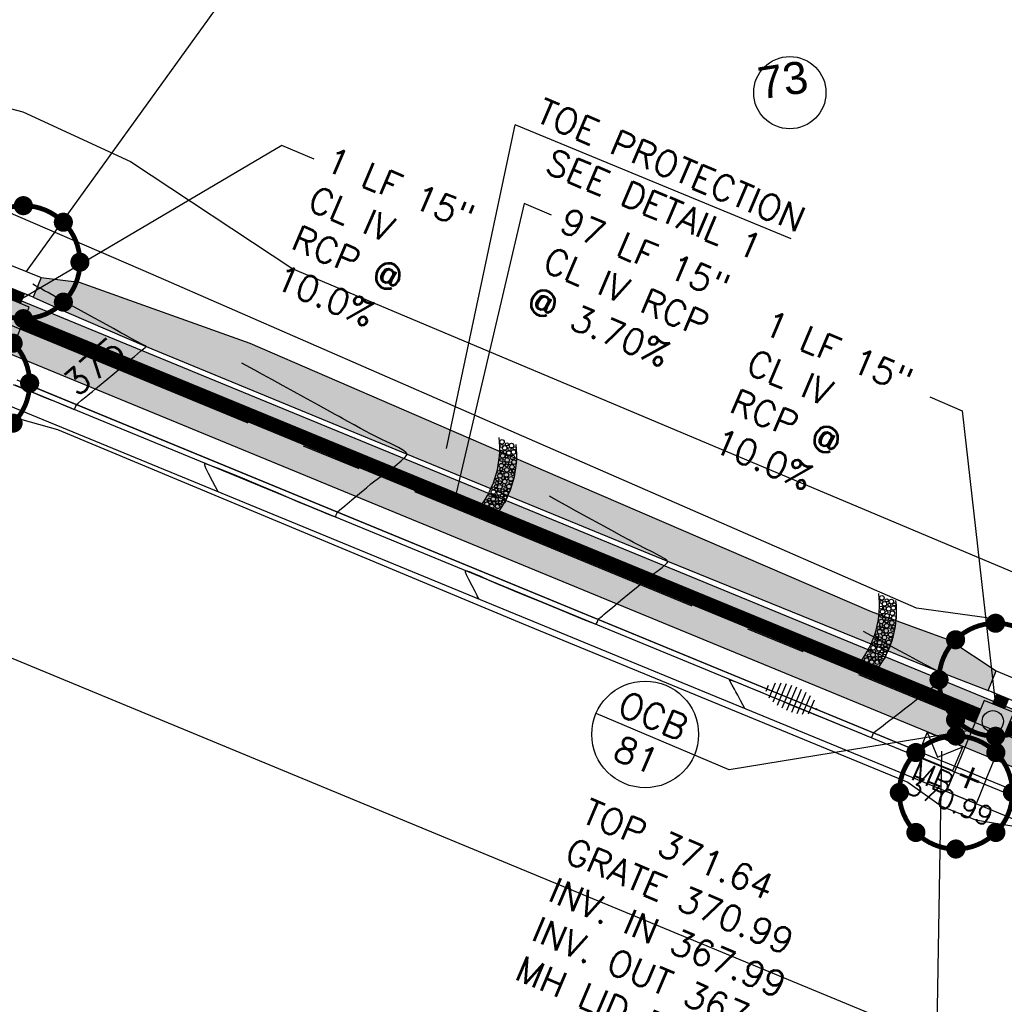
# Model space of a CAD drawing. Header units: feet. Extents: x 2087242 to 2092707, y 861919 to 865997.
# Tile 8 of 39: x 2090343 to 2090435, y 864073 to 864165. Entities that reach past the tile are written whole.
import ezdxf
from ezdxf.enums import TextEntityAlignment as Align

# ---------------------------------------------------------------- set-up
doc = ezdxf.new("R2010")
doc.units = ezdxf.units.FT
doc.header["$LTSCALE"] = 30
doc.header["$MEASUREMENT"] = 0
doc.linetypes.add('CENTER', pattern=[2, 1.25, -0.25, 0.25, -0.25])
doc.linetypes.add('HIDDEN', pattern=[0.375, 0.25, -0.125])
doc.layers.get('0').update_dxf_attribs({"color": 2})
for name, color, linetype in [('C-ANNO-LEGN', 2, 'Continuous'), ('C-ANNO-TEXT-STRM', 3, 'Continuous'), ('C-EROS-IP', 52, 'Continuous'), ('C-EROS-SF', 2, 'SILT_FENCE'), ('C-GRADE-ESMT', 171, 'TCE'), ('C-MB-RELOCATED', 3, 'Continuous'), ('C-RIPRAP', 62, 'Continuous'), ('C-SPOT', 2, 'Continuous'), ('C-STRM-PIPE', 1, 'HIDDEN'), ('C-STRM-STRC', 4, 'Continuous'), ('C-STRM-TEXT', 3, 'Continuous'), ('C-TOPO-MAJR-ORIG', 2, 'Continuous'), ('C-TOPO-MINR-ORIG', 1, 'Continuous'), ('C-TOPO-TXT', 2, 'Continuous'), ('GIS-PAINT', 252, 'Continuous'), ('LOD', 80, 'LOD'), ('P-BOC', 2, 'Continuous'), ('P-CL', 62, 'CENTER'), ('P-EOP', 2, 'Continuous'), ('P-FOC', 62, 'Continuous'), ('P-SW', 3, 'Continuous'), ('P-SW-H', 254, 'Continuous'), ('ZLEGEND', 2, 'Continuous')]:
    doc.layers.add(name, color=color, linetype=linetype)
doc.styles.add('ARIAL', font='arial.ttf', dxfattribs={"height": 0.08})
doc.styles.add('L100', font='simplex', dxfattribs={"height": 2})
doc.styles.add('L80', font='simplex.shx', dxfattribs={"height": 2.4})
doc.styles.add('LINE', font='simplex.shx', dxfattribs={"height": 0.9})
doc.styles.get("Standard").update_dxf_attribs({"font": 'simplex.shx'})
doc.linetypes.add('LOD', pattern='A,1,-0.4,["LOD",Standard,S=0.12,R=0,X=-0.375,Y=-0.06],0', length=1.4)
doc.linetypes.add('SILT_FENCE', pattern='A,0.5,-0.2,["SF",LINE,S=0.1,R=0,X=-0.1,Y=-0.05],-0.2', length=0.9)
doc.linetypes.add('TCE', pattern='A,0.5,-0.2,["TCE",LINE,S=0.1,R=0,X=-0.1,Y=-0.05],-0.25', length=0.95)

# ---------------------------------------------------------------- blocks, each defined once
blk = doc.blocks.new('Stormip')
for points, const_width in [([(-0.448, 5.297, 1), (0.448, 5.297, 1)], 0.896), ([(-5.3, 0, 1), (5.3, 0, 1)], 0.448), ([(-4.193, 3.746, 1), (-3.298, 3.746, 1)], 0.896), ([(3.298, 3.746, 1), (4.193, 3.746, 1)], 0.896), ([(-5.745, 0, 1), (-4.849, 0, 1)], 0.896), ([(4.849, 0, 1), (5.745, 0, 1)], 0.896), ([(-4.193, -3.746, 1), (-3.298, -3.746, 1)], 0.896), ([(3.298, -3.746, 1), (4.193, -3.746, 1)], 0.896), ([(-0.448, -5.297, 1), (0.448, -5.297, 1)], 0.896)]:
    blk.add_lwpolyline(points, format="xyb", close=True, dxfattribs=dict(const_width=const_width))
for centre in [(0, 5.297), (-3.746, 3.746), (3.746, 3.746), (-5.297, 0), (5.297, 0), (-3.746, -3.746), (3.746, -3.746), (0, -5.297)]:
    blk.add_circle(centre, 0.795)

msp = doc.modelspace()

# ---------------------------------------------------------------- hatches: boundary and pattern name
at = {"layer": 'C-RIPRAP', "linetype": 'ByBlock'}
h = msp.add_hatch(dxfattribs=at)
h.set_pattern_fill('GRAVEL', color=256, scale=3.3333)
h.set_pattern_definition([(0, (2090389.127, 864122.286), (3.3333, 3.3333), [1, -2.3333]), (0, (2090391.127, 864122.6194), (3.3333, 3.3333), [0.83332, -2.49998]), (0, (2090390.9604, 864122.786), (3.3333, 3.3333), [0.66666, -2.66664]), (0, (2090389.9604, 864123.6193), (3.3333, 3.3333), [0.5, -0.5, 0.66666, -1.66665]), (0, (2090389.9604, 864123.786), (3.3333, 3.3333), [0.66666, -0.16667, 0.83332, -1.66665]), (0, (2090388.4604, 864124.4527), (3.3333, 3.3333), [0.83332, -2.49998]), (0, (2090391.627, 864124.6193), (3.3333, 3.3333), [0.83332, -2.49998]), (90, (2090388.4604, 864122.9527), (-3.3333, 3.3333), [0.5, -2.8333]), (90, (2090388.9604, 864125.4527), (-3.3333, 3.3333), [0.33333, -2.99997]), (90, (2090389.127, 864122.286), (-3.3333, 3.3333), [0.5, -2.8333]), (90, (2090389.4604, 864125.286), (-3.3333, 3.3333), [0.16667, -3.16663]), (90, (2090389.627, 864123.9527), (-3.3333, 3.3333), [0.5, -2.8333]), (90, (2090389.9604, 864122.786), (-3.3333, 3.3333), [0.83332, -2.49998]), (90, (2090390.2937, 864125.1193), (-3.3333, 3.3333), [0.5, -2.8333]), (90, (2090390.627, 864123.786), (-3.3333, 3.3333), [0.66666, -2.66664]), (90, (2090390.7937, 864123.786), (-3.3333, 3.3333), [0.66666, -2.66664]), (90, (2090391.127, 864122.286), (-3.3333, 3.3333), [0.33333, -2.99997]), (90, (2090391.627, 864122.786), (-3.3333, 3.3333), [0.83332, -2.49998]), (45, (2090388.7937, 864122.6194), (4e-16, 3.3333), [1.4142, -3.2998]), (45, (2090389.127, 864122.786), (4e-16, 3.3333), [0.7071, -4.0069]), (45, (2090390.627, 864124.6193), (4e-16, 3.3333), [0.9428, -3.7712]), (45, (2090390.627, 864124.786), (4e-16, 3.3333), [0.7071, -4.0069]), (135, (2090389.4604, 864124.4527), (-3.3333, 4e-16), [0.2357, -4.4783]), (135, (2090388.7937, 864122.6194), (-3.3333, 4e-16), [0.4714, -4.2426]), (135, (2090389.7937, 864123.6193), (-3.3333, 4e-16), [0.4714, -4.2426]), (135, (2090390.627, 864124.4527), (-3.3333, 4e-16), [0.4714, -4.2426]), (135, (2090391.627, 864125.1193), (-3.3333, 4e-16), [0.7071, -4.0069]), (135, (2090391.627, 864124.9527), (-3.3333, 4e-16), [0.4714, -4.2426]), (135, (2090391.4604, 864125.286), (-3.3333, 4e-16), [0.4714, -4.2426]), (135, (2090390.4604, 864122.286), (-3.3333, 4e-16), [0.7071, -4.0069]), (26.565, (2090391.4604, 864124.286), (3.3333, 1e-09), [0.37266, -7.08082]), (26.565, (2090390.627, 864123.4527), (3.3333, 1e-09), [0.37266, -7.08082]), (26.565, (2090389.4604, 864124.4527), (3.3333, 1e-09), [0.74533, -6.70816]), (26.565, (2090389.627, 864125.286), (3.3333, 1e-09), [0.74533, -6.70816]), (26.565, (2090389.627, 864124.4527), (3.3333, 1e-09), [0.74533, -6.70816]), (26.565, (2090391.627, 864125.1193), (3.3333, 1e-09), [0.74533, -6.70816]), (26.565, (2090388.4604, 864123.4527), (3.3333, 1e-09), [1.11802, -6.33546]), (26.565, (2090388.4604, 864123.6193), (3.3333, 1e-09), [1.11802, -6.33546]), (26.565, (2090388.4604, 864124.9527), (3.3333, 1e-09), [1.11802, -6.33546]), (63.435, (2090390.127, 864124.786), (2e-10, 3.3333), [0.37266, -7.08082]), (63.435, (2090391.627, 864124.6193), (2e-10, 3.3333), [0.37266, -4.47218, 0.74533, -1.863315]), (63.435, (2090391.2937, 864124.286), (2e-10, 3.3333), [0.74533, -6.70816]), (63.435, (2090389.2937, 864124.6193), (2e-10, 3.3333), [0.74533, -6.70816]), (63.435, (2090389.1271, 864124.6193), (2e-10, 3.3333), [0.74533, -6.70816]), (63.435, (2090390.2937, 864124.9527), (2e-10, 3.3333), [1.11802, -6.33546]), (116.565, (2090389.4604, 864124.1193), (-1e-09, 3.3333), [0.37266, -7.08082]), (116.565, (2090391.627, 864123.786), (-1e-09, 3.3333), [0.37266, -7.08082]), (116.565, (2090390.9604, 864122.786), (-1e-09, 3.3333), [0.74533, -6.70816]), (116.565, (2090390.7937, 864122.9527), (-1e-09, 3.3333), [0.74533, -6.70816]), (116.565, (2090391.127, 864125.286), (-1e-09, 3.3333), [0.74533, -6.70816]), (116.565, (2090388.4604, 864123.6193), (-1e-09, 3.3333), [0.74533, -6.70816]), (116.565, (2090390.127, 864122.286), (-1e-09, 3.3333), [1.11802, -6.33546]), (153.435, (2090391.2937, 864124.286), (-3.3333, 2e-10), [0.74533, -6.70816]), (153.435, (2090391.4604, 864124.1193), (-3.3333, 2e-10), [0.74533, -6.70816]), (153.435, (2090388.9604, 864122.4527), (-3.3333, 2e-10), [0.37266, -7.08082]), (153.435, (2090389.9604, 864123.786), (-3.3333, 2e-10), [0.37266, -7.08082]), (153.435, (2090390.627, 864124.786), (-3.3333, 2e-10), [0.37266, -7.08082])])
h.paths.add_polyline_path([(2090364.268, 864134.801), (2090348.284, 864140.531), (2090344.736, 864140.968), (2090343.983, 864139.115), (2090347.07, 864137.742), (2090354.572, 864134.477), (2090379.009, 864124.39), (2090403.423, 864114.367), (2090428.758, 864104.041), (2090433.448, 864102.237), (2090434.211, 864104.086), (2090429.851, 864106.951), (2090422.497, 864109.643), (2090393.144, 864122.288)])
at = {"layer": 'P-SW-H', "linetype": 'ByBlock'}
h = msp.add_hatch(color=256, dxfattribs=at)
h.dxf.hatch_style = 1
h.paths.add_polyline_path([(2090286.622, 864161.858), (2090260.679, 864172.391), (2090167.207, 864210.341), (2090005.301, 864276.075, 0.096805), (2090009.94, 864268.796), (2090165.326, 864205.708), (2090180.151, 864199.689), (2090258.798, 864167.758), (2090284.741, 864157.225), (2090296.785, 864152.335, -0.00131), (2090299.197, 864151.348), (2090442.622, 864092.24), (2090457.415, 864086.144), (2090512.634, 864063.386), (2090527.427, 864057.29), (2090603.648, 864025.878), (2090755.27, 863963.668), (2090770.07, 863957.59), (2090773.817, 863956.05), (2090775.718, 863960.674), (2090771.972, 863962.215), (2090757.2, 863968.289), (2090605.55, 864030.502), (2090529.332, 864061.913), (2090514.539, 864068.009), (2090459.32, 864090.766), (2090444.527, 864096.863), (2090301.102, 864155.971, 0.00131), (2090298.665, 864156.968)])

# ---------------------------------------------------------------- linework, layer by layer
at = {"layer": 'C-ANNO-LEGN'}
msp.add_circle((2090414.869, 864158.285), 3.386, dxfattribs=at)
at = {"layer": 'C-ANNO-TEXT-STRM'}
for p, q in [((2090343.346, 864141.533), (2090375.896, 864186.625)), ((2090382.705, 864124.936, 380), (2090389.139, 864155.275)), ((2090415.005, 864144.583), (2090389.139, 864155.275)), ((2090409.171, 864094.798), (2090396.713, 864100.079)), ((2090431.924, 864098.538, -1), (2090409.171, 864094.798))]:
    msp.add_line(p, q, dxfattribs=at)
msp.add_circle((2090401.316, 864098.127), 5, dxfattribs=at)
at = {"layer": 'C-EROS-IP', "color": 1}
for centre, radius in [((2090387.905, 864125.545), 0.215), ((2090387.874, 864125.155), 0.146), ((2090388.152, 864124.982), 0.215), ((2090388.362, 864125.313), 0.146), ((2090388.609, 864124.887), 0.146), ((2090388.798, 864125.202), 0.215), ((2090389.083, 864124.935), 0.146), ((2090387.833, 864124.62), 0.146), ((2090387.974, 864124.241), 0.215), ((2090388.19, 864124.592), 0.146), ((2090388.328, 864124.18), 0.146), ((2090388.544, 864124.509), 0.215), ((2090388.887, 864124.097), 0.215), ((2090388.983, 864124.591), 0.215), ((2090387.85, 864123.322), 0.215), ((2090387.854, 864123.858), 0.146), ((2090388.101, 864123.57), 0.146), ((2090388.393, 864123.85), 0.215), ((2090388.341, 864123.33), 0.146), ((2090388.664, 864123.542), 0.146), ((2090388.839, 864123.198), 0.215), ((2090389.038, 864123.658), 0.215), ((2090387.595, 864122.72), 0.146), ((2090387.713, 864122.361), 0.215), ((2090387.84, 864122.994), 0.146), ((2090387.957, 864122.657), 0.146), ((2090388.019, 864122.157), 0.146), ((2090388.317, 864122.457), 0.215), ((2090388.358, 864122.924), 0.215), ((2090388.348, 864122.115), 0.146), ((2090388.743, 864122.087), 0.215), ((2090388.691, 864122.801), 0.146), ((2090388.897, 864122.527), 0.146), ((2090389, 864122.836), 0.146), ((2090387.126, 864121.196), 0.146), ((2090387.346, 864121.375), 0.146), ((2090387.408, 864121.697), 0.146), ((2090387.47, 864122.02), 0.146), ((2090387.693, 864121.339), 0.215), ((2090387.724, 864121.752), 0.146), ((2090388.153, 864121.826), 0.215), ((2090388.101, 864121.512), 0.146), ((2090388.551, 864121.373), 0.215), ((2090388.719, 864121.717), 0.146), ((2090386.804, 864120.572), 0.146), ((2090387.082, 864120.194), 0.215), ((2090387.096, 864120.852), 0.215), ((2090387.174, 864120.517), 0.146), ((2090387.36, 864121.073), 0.146), ((2090387.442, 864120.428), 0.146), ((2090387.638, 864120.763), 0.215), ((2090387.775, 864120.214), 0.215), ((2090387.909, 864120.524), 0.146), ((2090387.957, 864121.011), 0.146), ((2090388.263, 864120.715), 0.215), ((2090388.211, 864120.332), 0.146), ((2090388.225, 864121.127), 0.146), ((2090388.534, 864121.024), 0.146), ((2090386.117, 864119.543), 0.146), ((2090386.385, 864120.003), 0.146), ((2090386.485, 864119.707), 0.215), ((2090386.667, 864119.337), 0.146), ((2090386.708, 864120.147), 0.146), ((2090386.783, 864119.893), 0.146), ((2090386.945, 864119.508), 0.215), ((2090387.168, 864119.81), 0.146), ((2090387.494, 864119.507), 0.215), ((2090387.449, 864119.9), 0.146), ((2090387.717, 864119.879), 0.146), ((2090387.779, 864119.584), 0.146), ((2090388.053, 864119.927), 0.146), ((2090387.133, 864119.159), 0.146), ((2090387.415, 864119.042), 0.146), ((2090423.484, 864110.932), 0.215), ((2090423.453, 864110.542), 0.146), ((2090423.731, 864110.37), 0.215), ((2090423.941, 864110.7), 0.146), ((2090424.188, 864110.275), 0.146), ((2090424.377, 864110.589), 0.215), ((2090424.661, 864110.322), 0.146), ((2090423.412, 864110.007), 0.146), ((2090423.433, 864109.246), 0.146), ((2090423.553, 864109.629), 0.215), ((2090423.769, 864109.98), 0.146), ((2090423.972, 864109.238), 0.215), ((2090423.906, 864109.568), 0.146), ((2090424.123, 864109.896), 0.215), ((2090424.466, 864109.484), 0.215), ((2090424.562, 864109.978), 0.215), ((2090423.429, 864108.709), 0.215), ((2090423.419, 864108.381), 0.146), ((2090423.68, 864108.957), 0.146), ((2090423.937, 864108.311), 0.215), ((2090423.92, 864108.717), 0.146), ((2090424.243, 864108.93), 0.146), ((2090424.418, 864108.586), 0.215), ((2090424.617, 864109.045), 0.215), ((2090423.049, 864107.407), 0.146), ((2090423.174, 864108.107), 0.146), ((2090423.292, 864107.749), 0.215), ((2090423.536, 864108.045), 0.146), ((2090423.598, 864107.544), 0.146), ((2090423.896, 864107.845), 0.215), ((2090423.927, 864107.503), 0.146), ((2090424.322, 864107.474), 0.215), ((2090424.27, 864108.189), 0.146), ((2090424.476, 864107.914), 0.146), ((2090424.579, 864108.223), 0.146), ((2090422.705, 864106.584), 0.146), ((2090422.925, 864106.762), 0.146), ((2090422.939, 864106.46), 0.146), ((2090422.987, 864107.085), 0.146), ((2090423.272, 864106.727), 0.215), ((2090423.302, 864107.139), 0.146), ((2090423.536, 864106.398), 0.146), ((2090423.732, 864107.214), 0.215), ((2090423.68, 864106.899), 0.146), ((2090423.804, 864106.515), 0.146), ((2090424.13, 864106.761), 0.215), ((2090424.113, 864106.412), 0.146), ((2090424.298, 864107.105), 0.146), ((2090422.287, 864105.534), 0.146), ((2090422.383, 864105.96), 0.146), ((2090422.661, 864105.581), 0.215), ((2090422.674, 864106.24), 0.215), ((2090422.753, 864105.905), 0.146), ((2090423.021, 864105.815), 0.146), ((2090423.217, 864106.15), 0.215), ((2090423.354, 864105.602), 0.215), ((2090423.488, 864105.911), 0.146), ((2090423.841, 864106.102), 0.215), ((2090423.79, 864105.719), 0.146), ((2090421.696, 864104.931), 0.146), ((2090421.964, 864105.39), 0.146), ((2090422.064, 864105.094), 0.215), ((2090422.246, 864104.725), 0.146), ((2090422.362, 864105.28), 0.146), ((2090422.524, 864104.895), 0.215), ((2090422.712, 864104.546), 0.146), ((2090422.747, 864105.198), 0.146), ((2090423.073, 864104.895), 0.215), ((2090423.028, 864105.287), 0.146), ((2090423.296, 864105.266), 0.146), ((2090423.358, 864104.971), 0.146), ((2090423.632, 864105.314), 0.146), ((2090422.994, 864104.429), 0.146)]:
    msp.add_circle(centre, radius, dxfattribs=at)
for centre in [(2090378.649, 864124.93), (2090380.244, 864124.269), (2090414.228, 864110.318), (2090415.823, 864109.657)]:
    msp.add_arc(centre, 9.043, 322.53766, 6.54497, dxfattribs=at)
at = {"layer": 'C-EROS-SF'}
msp.add_line((2090344.306, 864130.595), (2090426.045, 864096.909), dxfattribs=at)
at = {"layer": 'C-GRADE-ESMT', "ltscale": 0.75}
for p, q in [((2090304.919, 864166.58, 380), (2090343.019, 864156.495, 380)), ((2090343.019, 864156.495, 380), (2090353.093, 864151.825, 380)), ((2090353.093, 864151.825, 380), (2090368.314, 864141.767, 380)), ((2090368.314, 864141.767, 380), (2090442.103, 864110.666, 380))]:
    msp.add_line(p, q, dxfattribs=at)
at = {"layer": 'C-MB-RELOCATED'}
for p, q in [((2090427.736, 864098.333), (2090426.822, 864096.125)), ((2090431.062, 864096.956), (2090427.736, 864098.333)), ((2090427.736, 864098.333), (2090428.711, 864095.981)), ((2090428.711, 864095.981), (2090431.062, 864096.956)), ((2090430.149, 864094.749), (2090431.062, 864096.956)), ((2090426.822, 864096.125), (2090430.149, 864094.749))]:
    msp.add_line(p, q, dxfattribs=at)
msp.add_lwpolyline([(2090429.061, 864096.542), (2090428.528, 864063.241), (2090430.777, 864062.303)], dxfattribs=at)
at = {"layer": 'C-RIPRAP', "linetype": 'ByBlock', "flags": 128}
for points in [[(2090344.736, 864140.968), (2090348.294, 864140.529), (2090364.268, 864134.801), (2090393.144, 864122.288), (2090422.497, 864109.643), (2090429.851, 864106.951), (2090434.211, 864104.086)], [(2090343.983, 864139.115), (2090347.33, 864137.624), (2090354.572, 864134.477), (2090379.009, 864124.39), (2090403.423, 864114.367), (2090428.758, 864104.041), (2090433.448, 864102.237)]]:
    msp.add_lwpolyline(points, dxfattribs=at)
at = {"layer": 'C-STRM-PIPE', "color": 1, "linetype": 'Continuous'}
for p, q in [((2090342.796, 864138.518), (2090343.173, 864139.445)), ((2090432.734, 864100.503, -380), (2090343.273, 864137.369, -380)), ((2090432.258, 864099.347, -380), (2090342.805, 864136.21, -380)), ((2090433.876, 864100.979), (2090434.257, 864101.903))]:
    msp.add_line(p, q, dxfattribs=at)
at = {"layer": 'C-STRM-PIPE', "const_width": 1.25, "flags": 128}
for points in [[(2090342.217, 864138.753), (2090342.594, 864139.68)], [(2090434.454, 864100.741), (2090434.835, 864101.665)]]:
    msp.add_lwpolyline(points, dxfattribs=at)
for points, elevation in [([(2090432.496, 864099.925), (2090343.039, 864136.789)], -380), ([(2090513.149, 864074.745), (2090435.282, 864098.813)], 379)]:
    msp.add_lwpolyline(points, dxfattribs=dict(at, elevation=elevation))
at = {"layer": 'C-STRM-STRC'}
msp.add_line((2090434.698, 864097.395, -1), (2090431.924, 864098.538, -1), dxfattribs=at)
at = {"layer": 'C-STRM-STRC', "flags": 128}
for points in [[(2090343.983, 864139.115), (2090341.204, 864140.244), (2090341.956, 864142.097), (2090344.736, 864140.968)], [(2090436.222, 864101.093), (2090433.448, 864102.237), (2090434.211, 864104.086), (2090436.984, 864102.943)], [(2090432.317, 864091.62), (2090429.544, 864092.763), (2090430.496, 864095.074), (2090433.27, 864093.931)]]:
    msp.add_lwpolyline(points, close=True, dxfattribs=at)
at = {"layer": 'C-STRM-STRC', "elevation": -1, "flags": 128}
for points in [[(2090341.069, 864131.938), (2090343.607, 864138.189), (2090340.828, 864139.318), (2090338.289, 864133.066)], [(2090433.27, 864093.931), (2090435.841, 864100.169), (2090433.067, 864101.312), (2090430.496, 864095.074)]]:
    msp.add_lwpolyline(points, dxfattribs=at)
at = {"layer": 'C-STRM-STRC'}
msp.add_circle((2090433.883, 864099.354, -380), 1, dxfattribs=at)
at = {"layer": 'C-STRM-TEXT', "flags": 128}
for points in [[(2090370.298, 864152.041), (2090367.268, 864153.344), (2090342.985, 864138.981)], [(2090392.545, 864146.811), (2090389.972, 864147.909), (2090383.601, 864120.75)]]:
    msp.add_lwpolyline(points, dxfattribs=at)
at = {"layer": 'C-STRM-TEXT', "elevation": 375, "flags": 128}
msp.add_lwpolyline([(2090427.992, 864129.765), (2090431.022, 864128.462), (2090434.067, 864101.441)], dxfattribs=at)
at = {"layer": 'C-TOPO-MAJR-ORIG', "color": 2, "linetype": 'Continuous', "lineweight": -3, "elevation": 375}
msp.add_lwpolyline([(2090342.109, 864130.939), (2090342.966, 864130.589), (2090343.996, 864130.167), (2090345.088, 864129.72), (2090346.132, 864129.293), (2090347.015, 864128.933), (2090347.533, 864128.722), (2090347.773, 864128.625), (2090347.849, 864128.595), (2090347.86, 864128.591), (2090347.863, 864128.595), (2090347.876, 864128.622), (2090347.899, 864128.681), (2090347.92, 864128.737), (2090347.974, 864128.882), (2090348.05, 864129.053), (2090348.192, 864129.178), (2090348.511, 864129.444), (2090348.906, 864129.77), (2090349.279, 864130.077), (2090349.531, 864130.284), (2090349.812, 864130.518), (2090350.357, 864130.971), (2090351.059, 864131.555), (2090351.809, 864132.179), (2090352.499, 864132.752), (2090353.02, 864133.186), (2090353.266, 864133.39), (2090353.473, 864133.563), (2090353.771, 864133.811), (2090354.051, 864134.043), (2090354.202, 864134.169), (2090354.328, 864134.262), (2090354.493, 864134.388), (2090354.572, 864134.477), (2090354.417, 864134.583), (2090354.108, 864134.743), (2090353.873, 864134.863), (2090353.641, 864134.991), (2090353.235, 864135.215), (2090352.806, 864135.451), (2090352.508, 864135.615), (2090352.198, 864135.786), (2090351.503, 864136.17), (2090350.531, 864136.705), (2090349.394, 864137.332), (2090348.201, 864137.991), (2090347.061, 864138.619), (2090346.085, 864139.158), (2090345.381, 864139.546), (2090345.06, 864139.723), (2090344.715, 864139.913), (2090344.219, 864140.187), (2090343.961, 864140.329)], dxfattribs=at)
at = {"layer": 'C-TOPO-MINR-ORIG', "color": 1, "linetype": 'Continuous', "lineweight": -3}
for points, elevation in [([(2090361.308, 864120.884), (2090361.29, 864120.921), (2090361.223, 864121.047), (2090361.062, 864121.34), (2090360.78, 864121.861), (2090360.406, 864122.58), (2090360.169, 864123.088), (2090360.069, 864123.364), (2090360.054, 864123.475), (2090360.066, 864123.504), (2090360.088, 864123.509), (2090360.203, 864123.487), (2090360.534, 864123.38), (2090361.227, 864123.12), (2090362.402, 864122.651), (2090363.793, 864122.077), (2090365.265, 864121.459), (2090366.685, 864120.858), (2090367.916, 864120.333), (2090368.825, 864119.944), (2090369.277, 864119.753), (2090369.684, 864119.585), (2090370.288, 864119.333), (2090370.97, 864119.05), (2090371.611, 864118.786), (2090372.013, 864118.623), (2090372.211, 864118.547), (2090372.278, 864118.524), (2090372.29, 864118.522), (2090372.303, 864118.535), (2090372.334, 864118.595), (2090372.382, 864118.724), (2090372.419, 864118.834), (2090372.449, 864118.91), (2090372.481, 864118.985), (2090372.678, 864119.15), (2090373.177, 864119.566), (2090373.849, 864120.125), (2090374.568, 864120.721), (2090375.204, 864121.25), (2090375.631, 864121.605), (2090375.996, 864121.886), (2090376.551, 864122.295), (2090377.205, 864122.78), (2090377.868, 864123.286), (2090378.449, 864123.762), (2090378.794, 864124.084), (2090378.952, 864124.275), (2090378.999, 864124.371), (2090379.003, 864124.409), (2090378.99, 864124.451), (2090378.911, 864124.55), (2090378.677, 864124.732), (2090378.202, 864125.017), (2090377.448, 864125.406), (2090376.655, 864125.787), (2090375.968, 864126.108), (2090375.536, 864126.321), (2090375.171, 864126.522), (2090374.647, 864126.811), (2090374.047, 864127.141), (2090373.457, 864127.467), (2090372.961, 864127.741), (2090372.642, 864127.917), (2090372.289, 864128.111), (2090371.784, 864128.39), (2090371.227, 864128.697), (2090370.722, 864128.975), (2090370.369, 864129.17), (2090370.017, 864129.364), (2090369.336, 864129.74), (2090368.432, 864130.238), (2090367.415, 864130.799), (2090366.391, 864131.364), (2090365.469, 864131.872), (2090364.757, 864132.265), (2090363.532, 864132.94)], 374), ([(2090385.739, 864110.816), (2090385.733, 864110.828), (2090385.712, 864110.872), (2090385.665, 864110.972), (2090385.59, 864111.13), (2090385.52, 864111.278), (2090385.386, 864111.522), (2090385.104, 864112.04), (2090384.787, 864112.652), (2090384.582, 864113.09), (2090384.494, 864113.33), (2090384.48, 864113.425), (2090384.489, 864113.45), (2090384.51, 864113.458), (2090384.596, 864113.451), (2090384.822, 864113.384), (2090385.264, 864113.215), (2090385.954, 864112.92), (2090386.682, 864112.595), (2090387.325, 864112.304), (2090387.761, 864112.114), (2090388.219, 864111.925), (2090389.119, 864111.553), (2090390.329, 864111.054), (2090391.717, 864110.482), (2090393.152, 864109.892), (2090394.501, 864109.339), (2090395.633, 864108.879), (2090396.295, 864108.614), (2090396.603, 864108.494), (2090396.705, 864108.458), (2090396.721, 864108.454), (2090396.733, 864108.464), (2090396.761, 864108.51), (2090396.809, 864108.623), (2090396.869, 864108.795), (2090396.911, 864108.916), (2090396.985, 864108.98), (2090397.061, 864109.041), (2090397.152, 864109.117), (2090397.316, 864109.253), (2090397.441, 864109.357), (2090397.677, 864109.553), (2090398.243, 864110.024), (2090399.014, 864110.665), (2090399.863, 864111.371), (2090400.665, 864112.038), (2090401.294, 864112.561), (2090401.623, 864112.835), (2090401.937, 864113.072), (2090402.406, 864113.413), (2090402.898, 864113.786), (2090403.222, 864114.059), (2090403.38, 864114.225), (2090403.429, 864114.309), (2090403.433, 864114.34), (2090403.423, 864114.367), (2090403.353, 864114.438), (2090403.146, 864114.584), (2090402.718, 864114.834), (2090402.034, 864115.195), (2090401.304, 864115.564), (2090400.658, 864115.886), (2090400.224, 864116.11), (2090399.84, 864116.322), (2090399.128, 864116.714), (2090398.182, 864117.236), (2090397.094, 864117.836), (2090395.957, 864118.463), (2090394.862, 864119.067), (2090393.902, 864119.596), (2090393.17, 864120), (2090392.35, 864120.452)], 373), ([(2090410.646, 864100.551), (2090410.631, 864100.58), (2090410.578, 864100.68), (2090410.456, 864100.913), (2090410.246, 864101.312), (2090409.984, 864101.809), (2090409.821, 864102.119), (2090409.673, 864102.373), (2090409.458, 864102.738), (2090409.274, 864103.078), (2090409.222, 864103.257), (2090409.464, 864103.185), (2090410.073, 864102.95), (2090410.942, 864102.596), (2090411.967, 864102.171), (2090413.041, 864101.721), (2090414.058, 864101.294), (2090414.914, 864100.934), (2090415.501, 864100.69), (2090416.123, 864100.436), (2090417.068, 864100.05), (2090418.211, 864099.582), (2090419.428, 864099.084), (2090420.592, 864098.608), (2090421.58, 864098.204), (2090422.158, 864097.968), (2090422.426, 864097.859), (2090422.511, 864097.825), (2090422.522, 864097.821), (2090422.524, 864097.824), (2090422.534, 864097.844), (2090422.552, 864097.891), (2090422.568, 864097.932), (2090422.627, 864098.091), (2090422.713, 864098.283), (2090422.881, 864098.422), (2090423.228, 864098.69), (2090423.606, 864098.977), (2090423.867, 864099.176), (2090424.111, 864099.365), (2090424.57, 864099.72), (2090425.144, 864100.163), (2090425.732, 864100.618), (2090426.233, 864101.005), (2090426.547, 864101.248), (2090426.893, 864101.516), (2090427.402, 864101.909), (2090427.947, 864102.331), (2090428.405, 864102.685), (2090428.649, 864102.874), (2090428.86, 864103.02), (2090429.166, 864103.23), (2090429.44, 864103.436), (2090429.556, 864103.575), (2090429.406, 864103.696), (2090429.047, 864103.895), (2090428.595, 864104.124), (2090428.167, 864104.335), (2090427.879, 864104.48), (2090427.582, 864104.64), (2090427.058, 864104.923), (2090426.409, 864105.273), (2090425.739, 864105.635), (2090425.151, 864105.952), (2090424.746, 864106.171), (2090424.316, 864106.403), (2090423.664, 864106.755), (2090422.911, 864107.161), (2090422.178, 864107.557), (2090421.757, 864107.784)], 372)]:
    msp.add_lwpolyline(points, dxfattribs=dict(at, elevation=elevation))
at = {"layer": 'GIS-PAINT'}
msp.add_line((2090312.809, 864117.343), (2090575.624, 864008.558), dxfattribs=at)
at = {"layer": 'LOD', "linetype": 'LOD', "flags": 128}
msp.add_lwpolyline([(2090000.709, 864285.652), (2090000.987, 864279.602), (2090002.315, 864274.711), (2090004.716, 864270.158), (2090007.527, 864266.385), (2090011.946, 864262.893), (2090016.325, 864260.605), (2090028.759, 864255.635), (2090053.819, 864245.505), (2090078.96, 864235.294), (2090142.857, 864209.489), (2090179.503, 864194.249), (2090239.329, 864170.232), (2090243.838, 864167.509), (2090247.434, 864166.166), (2090252.099, 864165.139), (2090332.367, 864132.299), (2090337.018, 864129.61), (2090340.324, 864128.378), (2090346.264, 864126.699), (2090389.889, 864108.507), (2090425.91, 864093.645), (2090429.081, 864091.393), (2090432.25, 864090.126), (2090436.97, 864089.351), (2090495.763, 864064.776), (2090502.258, 864060.845), (2090533.902, 864048.124), (2090537.942, 864047.68), (2090596.556, 864023.48), (2090598.215, 864022.084), (2090603.281, 864020.119), (2090606.95, 864019.334), (2090663.143, 863996.062), (2090665.013, 863994.498), (2090668.665, 863992.976), (2090671.146, 863992.976), (2090746.019, 863962.142), (2090747.839, 863960.67), (2090752.864, 863958.722), (2090756.158, 863958.203), (2090838.225, 863924.018), (2090842.286, 863933.859), (2090845.54, 863941.748), (2090781.713, 863970.044), (2090775.424, 863972.833), (2090774.683, 863974.5), (2090763.866, 863979.071), (2090761.722, 863979.043), (2090734.325, 863990.705), (2090730.598, 863987.311), (2090690.475, 864003.626), (2090662.153, 864014.968), (2090610.574, 864035.873), (2090610.534, 864038.772), (2090599.848, 864043.387), (2090594.084, 864045.829), (2090565.161, 864058.276), (2090556.876, 864061.402), (2090545.813, 864065.371), (2090536.462, 864068.784), (2090533.44, 864069.857), (2090532.557, 864070.408), (2090532.111, 864071.374), (2090531.942, 864073.794), (2090520.962, 864078.293), (2090517.684, 864077.333), (2090516.193, 864077.251), (2090482.674, 864087.188), (2090462.994, 864094.477), (2090462.14, 864096.325), (2090461.714, 864103.001), (2090451.146, 864107.358), (2090447.829, 864103.474), (2090446.549, 864102.906), (2090434.227, 864108.921), (2090426.735, 864109.955), (2090355.235, 864141.223), (2090341.411, 864147.164), (2090336.369, 864145.071), (2090288.835, 864164.808), (2090288.494, 864167.134), (2090290.332, 864173.089), (2090288.898, 864174.045), (2090267.27, 864182.857), (2090265.3, 864183.117), (2090263.648, 864179.571), (2090184.225, 864212.062), (2090185.337, 864215.516), (2090184.272, 864216.515), (2090173.818, 864220.698), (2090173.013, 864220.589), (2090171.034, 864217.815), (2090170.542, 864217.668), (2090169.012, 864218.295), (2090171.871, 864225.338), (2090150.008, 864234.225), (2090147.151, 864227.251), (2090033.207, 864274.313), (2090015.873, 864278.83), (2090012.015, 864280.73), (2090008.156, 864283.663), (2090005.439, 864287.409), (2090003.102, 864293.436)], close=True, dxfattribs=at)
at = {"layer": 'P-BOC'}
msp.add_line((2090429.11, 864095.646), (2090434.657, 864093.359), dxfattribs=at)
at = {"layer": 'P-BOC', "flags": 128}
for points in [[(2090342.453, 864131.359), (2090429.11, 864095.646)], [(2090434.657, 864093.359), (2090441.397, 864090.582)]]:
    msp.add_lwpolyline(points, dxfattribs=at)
at = {"layer": 'P-CL', "ltscale": 0.75, "flags": 128}
msp.add_lwpolyline([(2092631.535, 863306.035), (2092533.256, 863348.013), (2092492.428, 863364.993), (2092385.253, 863402.378, 0.012545), (2092337.482, 863417.708), (2091946.016, 863532.586), (2091853.259, 863558.241, -0.007212), (2091825.697, 863566.294), (2091812.543, 863570.344, -0.010814), (2091771.78, 863583.866, -0.065276), (2091748.626, 863595.695), (2091729.314, 863608.983), (2091722.868, 863615.088), (2091721.836, 863617.234), (2091704.426, 863608.39), (2091627.281, 863630.207), (2091625.189, 863636.609, -0.172673), (2091583.551, 863637.698), (2091522.634, 863661.031, 0.031059), (2091493.025, 863670.31), (2091457.367, 863679.097, -0.037127), (2091422.125, 863690.612), (2091367.955, 863712.881, -0.153261), (2091356.677, 863722.27, 0.153456), (2091354.371, 863724.187), (2091288.982, 863751.009, 0.017183), (2091282.539, 863753.397), (2091238.067, 863768.161, -0.017377), (2091231.552, 863770.579), (2090754.741, 863966.595), (2090604.599, 864028.19), (2090300.15, 864153.66, 0.00131), (2090297.725, 864154.652), (2090018.84, 864267.88), (2089563.852, 864455.937, -0.006919), (2089551.139, 864461.399), (2089476.396, 864494.742), (2089433.12, 864514.708, -0.02638), (2089201.715, 864639.436), (2089154.059, 864668.466, -0.007599), (2089141.202, 864676.568), (2089039.732, 864742.686), (2088810.159, 864898.746, -0.011223), (2088791.886, 864911.777), (2088660.934, 865009.668), (2088503.33, 865131.364), (2088410.646, 865203.559), (2088044.187, 865490.999), (2088044.187, 865490.999), (2087920.299, 865588.174), (2087916.923, 865590.792, 0.028189), (2087638.589, 865782.551), (2087572.402, 865824.582, 0.01292), (2087435.883, 865898.274), (2087241.628, 865996.737)], format="xyb", dxfattribs=at)
at = {"layer": 'P-EOP'}
msp.add_line((2090297.483, 864147.188), (2090601.937, 864021.716), dxfattribs=at)
msp.add_line((2090297.483, 864147.188), (2090601.937, 864021.716), dxfattribs=at)
at = {"layer": 'P-FOC'}
for p, q in [((2090342.253, 864130.9), (2090428.919, 864095.183)), ((2090428.919, 864095.183), (2090434.467, 864092.897)), ((2090434.467, 864092.897), (2090441.207, 864090.119))]:
    msp.add_line(p, q, dxfattribs=at)
at = {"layer": 'P-SW'}
msp.add_line((2090444.527, 864096.863), (2090301.102, 864155.971), dxfattribs=at)
at = {"layer": 'P-SW', "ltscale": 0.75}
msp.add_line((2090442.622, 864092.24), (2090299.197, 864151.348), dxfattribs=at)
at = {"layer": 'ZLEGEND', "color": 1}
for p, q in [((2090413.485, 864102.932), (2090412.89, 864101.535)), ((2090414.029, 864102.933), (2090413.266, 864101.142)), ((2090414.538, 864102.854), (2090413.677, 864100.83)), ((2090412.85, 864102.716), (2090412.605, 864102.142)), ((2090415.025, 864102.72), (2090414.11, 864100.572)), ((2090415.493, 864102.542), (2090414.563, 864100.358)), ((2090415.942, 864102.322), (2090415.033, 864100.187)), ((2090416.372, 864102.055), (2090415.524, 864100.062)), ((2090416.778, 864101.732), (2090416.038, 864099.993)), ((2090417.146, 864101.321), (2090416.59, 864100.013)), ((2090417.362, 864100.552), (2090417.294, 864100.39))]:
    msp.add_line(p, q, dxfattribs=at)

# ---------------------------------------------------------------- block references
at = {"layer": 'C-EROS-IP'}
for p in [(2090343.068, 864142.394), (2090338.36, 864131.054), (2090434.14, 864103.251), (2090430.421, 864092.68)]:
    msp.add_blockref('Stormip', p, dxfattribs=at)

# ---------------------------------------------------------------- texts
at = {"layer": 'C-ANNO-LEGN', "style": 'ARIAL'}
msp.add_text('73', height=3, rotation=8.63084, dxfattribs=at).set_placement((2090414.218, 864159.485), align=Align.MIDDLE_CENTER)
at = {"layer": 'C-ANNO-TEXT-STRM', "char_height": 2.4, "width": 38.29727, "rotation": 337.02893, "style": 'L100'}
for s, insert, attachment_point in [('TOE PROTECTION\\PSEE DETAIL 1', (2090402.94, 864149.634), 5), ('OCB\\P81', (2090401.28, 864098.029), 5), ('TOP 371.64\\PGRATE 370.99\\PINV. IN 367.99\\PINV. OUT 367.89\\PMH LID 371.73', (2090396.119, 864092.162), 1)]:
    msp.add_mtext(s, dxfattribs=dict(at, insert=insert, attachment_point=attachment_point))
at = {"layer": 'C-MB-RELOCATED', "style": 'L80', "oblique": 360}
msp.add_text('MB', height=2, rotation=336.63949, dxfattribs=at).set_placement((2090426.056, 864093.978, -34.874))
at = {"layer": 'C-SPOT', "style": 'L100'}
msp.add_text('370.99', height=1.8, rotation=337.61267, dxfattribs=at).set_placement((2090425.591, 864092.694))
at = {"layer": 'C-SPOT', "insert": (2090431.758, 864094.199), "char_height": 2.4, "width": 47.87158, "attachment_point": 5, "rotation": 337.61267, "style": 'L100'}
msp.add_mtext('+', dxfattribs=at)
at = {"layer": 'C-STRM-TEXT', "char_height": 2.4, "attachment_point": 1, "rotation": 337, "style": 'L80'}
for s, insert, width in [('1 LF 15" CL IV RCP @ 10.0%', (2090372.048, 864153.283), 16.51139), ('97 LF 15" CL IV RCP @ 3.70%', (2090394.061, 864147.564), 18.45935), ('1 LF 15" \\PCL IV \\PRCP @ \\P10.0%\\P', (2090413.106, 864137.962, -7), 18.44564)]:
    msp.add_mtext(s, dxfattribs=dict(at, insert=insert, width=width))
at = {"layer": 'C-TOPO-TXT', "style": 'L80'}
msp.add_text('375', height=2.4, rotation=41.01482, dxfattribs=at).set_placement((2090350.455, 864131.729), align=Align.CENTER)

doc.saveas('drawing.dxf')
